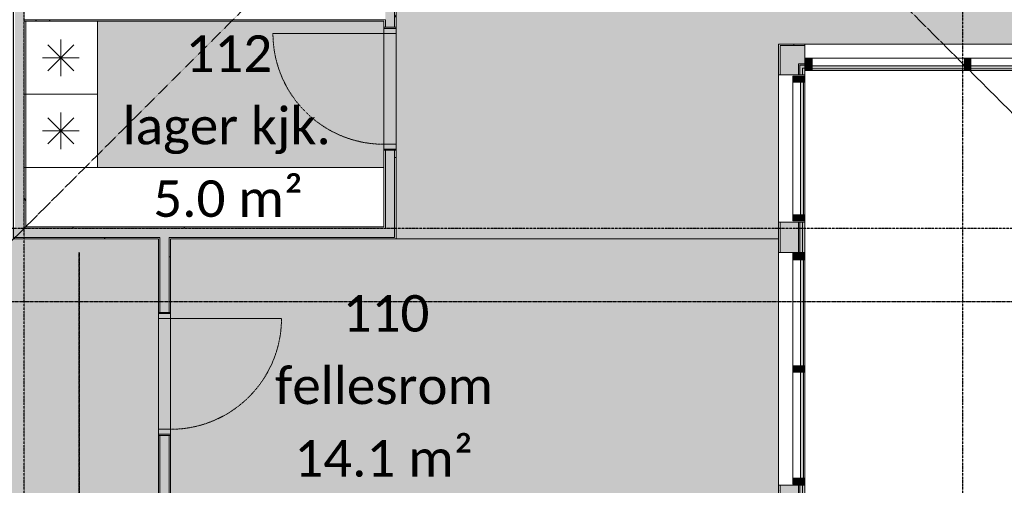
# Model space of a CAD drawing. Header units: millimetres. Extents: x -66110 to 16285, y -16697 to 38719.
# Tile 35 of 55: x -21538 to -13461, y 8690 to 12512. Entities that reach past the tile are written whole.
import ezdxf

# ---------------------------------------------------------------- set-up
doc = ezdxf.new("R2010")
doc.units = ezdxf.units.MM
for name, pattern in [('Dash 1mm', [2, 1, -1]), ('Grid Line', [5, 2, -1, 1, -1]), ('Overhead', [3.96875, 2.38125, -1.5875])]:
    doc.linetypes.add(name, pattern=pattern)
for name, color, linetype, lineweight in [('Curtain Panels', 7, 'Continuous', 9), ('Curtain Wall Mullions', 7, 'Continuous', 18), ('Doors', 7, 'Dash 1mm', 9), ('IfcAnnotation', 7, 'Continuous', 9), ('IfcCurtainWall', 7, 'Continuous', 9), ('IfcDoor', 7, 'Continuous', 9), ('IfcGrid', 7, 'Continuous', 9), ('IfcWall', 7, 'Continuous', 9), ('Not Exported', 7, 'Continuous', 9)]:
    doc.layers.add(name, color=color, linetype=linetype, lineweight=lineweight)
doc.layers.add('IfcFurniture', color=9, linetype='Continuous', lineweight=9, true_color=0x808080)
doc.styles.add('Calibri', font='calibri.ttf', dxfattribs={"height": 300})
pattern_1 = [(0, (0, 0), (812.8, 203.2), [67.056, -542.544, 67.056, -542.544, -3251.2]), (0, (0, 0), (812.8, 203.2), [-1219.2, 67.056, -1152.144, 67.056, -542.544, -1422.4]), (0, (0, 0), (812.8, 203.2), [-3048, 67.056, -339.344, 67.056, -948.944]), (120, (304.8, 101.6), (-582.3764, 602.3054), [67.056, -542.544, 67.056, -542.544, -3251.2]), (120, (304.8, 101.6), (-582.3764, 602.3054), [-1219.2, 67.056, -1152.144, 67.056, -542.544, -1422.4]), (120, (304.8, 101.6), (-582.3764, 602.3054), [-3048, 67.056, -339.344, 67.056, -948.944]), (240, (406.4, 508), (-230.4236, -805.5054), [67.056, -542.544, 67.056, -542.544, -3251.2]), (240, (406.4, 508), (-230.4236, -805.5054), [-1219.2, 67.056, -1152.144, 67.056, -542.544, -1422.4]), (240, (406.4, 508), (-230.4236, -805.5054), [-3048, 67.056, -339.344, 67.056, -948.944])]

# ---------------------------------------------------------------- blocks, each defined once
blk = doc.blocks.new('Dør Enkel_Glassfelt - D10x21__Glassfelt-1556728-plan 01 ny 200')
at = {"layer": 'Doors', "color": 150, "linetype": 'Continuous', "true_color": 0x0080ff}
blk.add_line((455, 50), (455, 960), dxfattribs=at)
at = {"layer": 'Doors', "linetype": 'Continuous'}
for p, q in [((-495, -50), (-495, 50)), ((-495, 50), (-455, 50)), ((-455, 50), (-455, -50)), ((455, 50), (455, -50)), ((455, 50), (495, 50)), ((495, 50), (495, -50)), ((-455, -50), (-495, -50)), ((495, -50), (455, -50))]:
    blk.add_line(p, q, dxfattribs=at)
at = {"layer": 'Doors'}
blk.add_arc((455, 50), 910, 90, 180, dxfattribs=at)
at = {"layer": 'IfcDoor'}
for p, q in [((-455, 50), (455, 50)), ((-455, -50), (455, -50))]:
    blk.add_line(p, q, dxfattribs=at)
blk = doc.blocks.new('_furniture_boks instance - _furniture_boks instance-1749317-plan 01 ny 200')
at = {"layer": 'IfcFurniture'}
for p, q in [((300, 300), (-300, 300)), ((-300, 300), (-300, -300)), ((300, -300), (300, 300)), ((-300, -300), (300, -300))]:
    blk.add_line(p, q, dxfattribs=at)
blk = doc.blocks.new('_furniture_boks instance - _furniture_boks instance-1749329-plan 01 ny 200')
at = {"layer": 'IfcFurniture'}
blk.add_line((1475, 243.75), (-875, 243.75), dxfattribs=at)
blk = doc.blocks.new('System Panel - Gf100-1689490-plan 01 ny 200')
at = {"layer": 'IfcCurtainWall', "true_color": 0x80ffff}
blk.add_hatch(color=131, dxfattribs=at).paths.add_polyline_path([(-606.9, 37.5), (-606.9, 12.5), (606.9, 12.5), (606.9, 37.5), (196.4, 37.5)])
at = {"layer": 'Curtain Panels'}
for p, q in [((606.9, 37.5), (-606.9, 37.5)), ((-606.9, 37.5), (-606.9, 12.5)), ((-606.9, 12.5), (606.9, 12.5)), ((606.9, 12.5), (606.9, 37.5))]:
    blk.add_line(p, q, dxfattribs=at)
blk = doc.blocks.new('Rectangular Mullion - 50x100 høyre-1689486-plan 01 ny 200')
at = {"layer": 'IfcCurtainWall'}
for p, q in [((-13736.25, 12196), (-12522.5, 12196)), ((-12472.5, 12196), (-12463.5, 12196)), ((-12522.5, 12096), (-13736.25, 12096)), ((-12463.5, 12096), (-12472.5, 12096))]:
    blk.add_line(p, q, dxfattribs=at)
blk = doc.blocks.new('Rectangular Mullion - 50x100 venstre-1689491-plan 01 ny 200')
at = {"layer": 'IfcCurtainWall', "true_color": 0xa62f11}
blk.add_hatch(color=24, dxfattribs=at).paths.add_polyline_path([(-60, -50), (-60, 50), (-10, 50), (-10, -50)])
at = {"layer": 'Curtain Wall Mullions'}
for p, q in [((-60, -50), (-60, 50)), ((-60, 50), (-10, 50)), ((-10, 50), (-10, -50)), ((-1, 50), (0, 50)), ((-1, -50), (-1, 50)), ((0, 50), (0, -50)), ((-10, -50), (-60, -50)), ((0, -50), (-1, -50))]:
    blk.add_line(p, q, dxfattribs=at)
blk = doc.blocks.new('System Panel - Gf100-2037940-plan 01 ny 200')
at = {"layer": 'IfcCurtainWall', "true_color": 0x80ffff}
blk.add_hatch(color=131, dxfattribs=at).paths.add_polyline_path([(-624.9, 37.5), (-624.9, 12.5), (624.9, 12.5), (624.9, 37.5), (202.1, 37.5)])
at = {"layer": 'Curtain Panels'}
for p, q in [((624.9, 37.5), (-624.9, 37.5)), ((-624.9, 37.5), (-624.9, 12.5)), ((-624.9, 12.5), (624.9, 12.5)), ((624.9, 12.5), (624.9, 37.5))]:
    blk.add_line(p, q, dxfattribs=at)
blk = doc.blocks.new('Rectangular Mullion - 50x100 høyre-2037937-plan 01 ny 200')
at = {"layer": 'IfcCurtainWall'}
for p, q in [((-15095, 12196), (-15086, 12196)), ((-15036, 12196), (-13786.25, 12196)), ((-15086, 12096), (-15095, 12096)), ((-13786.25, 12096), (-15036, 12096))]:
    blk.add_line(p, q, dxfattribs=at)
blk = doc.blocks.new('Rectangular Mullion - 50x100-1689489-plan 01 ny 200')
at = {"layer": 'IfcCurtainWall', "true_color": 0xa62f11}
blk.add_hatch(color=24, dxfattribs=at).paths.add_polyline_path([(-25, 50), (25, 50), (25, -50), (-25, -50)])
at = {"layer": 'Curtain Wall Mullions'}
for p, q in [((-25, 50), (25, 50)), ((-25, -50), (-25, 50)), ((25, 50), (25, -50)), ((25, -50), (-25, -50))]:
    blk.add_line(p, q, dxfattribs=at)
blk = doc.blocks.new('System Panel - Gf100-1691305-plan 01 ny 200')
at = {"layer": 'IfcCurtainWall', "true_color": 0x80ffff}
blk.add_hatch(color=131, dxfattribs=at).paths.add_polyline_path([(545, 37.5), (-545, 37.5), (-545, 12.5), (545, 12.5)])
at = {"layer": 'Curtain Panels'}
for p, q in [((545, 37.5), (-545, 37.5)), ((-545, 37.5), (-545, 12.5)), ((-545, 12.5), (545, 12.5)), ((545, 12.5), (545, 37.5))]:
    blk.add_line(p, q, dxfattribs=at)
blk = doc.blocks.new('Rectangular Mullion - 50x100 høyre-1691304-plan 01 ny 200')
at = {"layer": 'IfcCurtainWall'}
for p, q in [((-15196, 10910), (-15196, 12000)), ((-15096, 12000), (-15096, 10910))]:
    blk.add_line(p, q, dxfattribs=at)
blk = doc.blocks.new('Rectangular Mullion - 50x100 venstre-1686996-plan 01 ny 200')
at = {"layer": 'IfcCurtainWall', "true_color": 0xa62f11}
blk.add_hatch(color=24, dxfattribs=at).paths.add_polyline_path([(-10, -50), (-60, -50), (-60, 50), (-10, 50)])
at = {"layer": 'Curtain Wall Mullions'}
for p, q in [((-60, -50), (-60, 50)), ((-60, 50), (-10, 50)), ((-10, 50), (-10, -50)), ((-1, 50), (0, 50)), ((-1, -50), (-1, 50)), ((0, 50), (0, -50)), ((-10, -50), (-60, -50)), ((0, -50), (-1, -50))]:
    blk.add_line(p, q, dxfattribs=at)
blk = doc.blocks.new('Rectangular Mullion - 50x100 høyre-V19-plan 01 ny 200')
at = {"layer": 'IfcCurtainWall', "true_color": 0xa62f11}
h = blk.add_hatch(color=24, dxfattribs=at)
h.paths.add_polyline_path([(-60, 50), (-60, -50), (-10, -50), (-10, 50)])
h.paths.add_polyline_path([(-1, -50), (0, -50), (-1, 50)])
at = {"layer": 'Curtain Wall Mullions'}
for p, q in [((-10, 50), (-60, 50)), ((-60, 50), (-60, -50)), ((-10, -50), (-10, 50)), ((0, 50), (-1, 50)), ((-1, 50), (-1, -50)), ((0, -50), (0, 50)), ((-60, -50), (-10, -50)), ((-1, -50), (0, -50))]:
    blk.add_line(p, q, dxfattribs=at)
blk = doc.blocks.new('Rectangular Mullion - 50x100 høyre-V20-plan 01 ny 200')
at = {"layer": 'IfcCurtainWall', "true_color": 0xa62f11}
blk.add_hatch(color=24, dxfattribs=at).paths.add_polyline_path([(-10, -50), (-10, 50), (-60, 50), (-60, -50)])
at = {"layer": 'Curtain Wall Mullions'}
for p, q in [((-60, 50), (-60, -50)), ((-10, 50), (-60, 50)), ((-10, -50), (-10, 50)), ((0, 50), (-1, 50)), ((-1, 50), (-1, -50)), ((0, -50), (0, 50)), ((-60, -50), (-10, -50)), ((-1, -50), (0, -50))]:
    blk.add_line(p, q, dxfattribs=at)
blk = doc.blocks.new('Rectangular Mullion - 50x100 høyre-1685542-plan 01 ny 200')
at = {"layer": 'IfcCurtainWall'}
for p, q in [((-9496, 22569), (-9496, 22560)), ((-9396, 22560), (-9396, 22569))]:
    blk.add_line(p, q, dxfattribs=at)
blk = doc.blocks.new('System Panel - Gf100-1697005-plan 01 ny 200')
at = {"layer": 'IfcCurtainWall', "true_color": 0x80ffff}
blk.add_hatch(color=131, dxfattribs=at).paths.add_polyline_path([(-435, -12.5), (-435, -37.5), (435, -37.5), (435, -12.5), (409.2, -12.5)])
at = {"layer": 'Curtain Panels'}
for p, q in [((435, -12.5), (-435, -12.5)), ((-435, -12.5), (-435, -37.5)), ((-435, -37.5), (435, -37.5)), ((435, -37.5), (435, -12.5))]:
    blk.add_line(p, q, dxfattribs=at)
blk = doc.blocks.new('Rectangular Mullion - 50x100 venstre-V21-plan 01 ny 200')
at = {"layer": 'IfcCurtainWall', "true_color": 0xa62f11}
h = blk.add_hatch(color=24, dxfattribs=at)
h.paths.add_polyline_path([(-60, -50), (-60, 50), (-10, 50), (-10, -50)])
h.paths.add_polyline_path([(-1, 50), (0, 50), (-1, -50)])
at = {"layer": 'Curtain Wall Mullions'}
for p, q in [((-60, -50), (-60, 50)), ((-60, 50), (-10, 50)), ((-10, 50), (-10, -50)), ((-1, -50), (-1, 50)), ((-1, 50), (0, 50)), ((0, 50), (0, -50)), ((-10, -50), (-60, -50)), ((0, -50), (-1, -50))]:
    blk.add_line(p, q, dxfattribs=at)
blk = doc.blocks.new('Rectangular Mullion - 50x100-V17-plan 01 ny 200')
at = {"layer": 'IfcCurtainWall'}
for p, q in [((-9496, 20720), (-9496, 21590)), ((-9396, 21590), (-9396, 20720))]:
    blk.add_line(p, q, dxfattribs=at)
blk = doc.blocks.new('Rectangular Mullion - 50x100-1696989-plan 01 ny 200')
at = {"layer": 'IfcCurtainWall', "true_color": 0xa62f11}
blk.add_hatch(color=24, dxfattribs=at).paths.add_polyline_path([(-25, 50), (25, 50), (25, -50), (-25, -50), (-25, -17.5)])
at = {"layer": 'Curtain Wall Mullions'}
for p, q in [((-25, 50), (25, 50)), ((-25, -50), (-25, 50)), ((25, 50), (25, -50)), ((25, -50), (-25, -50))]:
    blk.add_line(p, q, dxfattribs=at)
blk = doc.blocks.new('Dør Enkel_Glassfelt - D10x21__Glassfelt-1552425-plan 01 ny 200')
at = {"layer": 'Doors', "linetype": 'Continuous'}
for p, q in [((-455, 50), (-495, 50)), ((-495, 50), (-495, -50)), ((-455, -50), (-455, 50)), ((455, -50), (455, 50)), ((495, 50), (455, 50)), ((495, -50), (495, 50)), ((-495, -50), (-455, -50)), ((455, -50), (495, -50))]:
    blk.add_line(p, q, dxfattribs=at)
at = {"layer": 'Doors', "color": 150, "linetype": 'Continuous', "true_color": 0x0080ff}
blk.add_line((455, -50), (455, -960), dxfattribs=at)
at = {"layer": 'Doors'}
blk.add_arc((455, -50), 910, 180, 270, dxfattribs=at)
at = {"layer": 'IfcDoor'}
for p, q in [((-455, 50), (455, 50)), ((-455, -50), (455, -50))]:
    blk.add_line(p, q, dxfattribs=at)
blk = doc.blocks.new('fast_innredning_kjøl_frys - fast_innredning_kjøl_frys-1326406-plan 01 ny 200')
at = {"layer": 'IfcAnnotation', "color": 8, "true_color": 0x808080}
for p, q in [((-300, 300), (300, 300)), ((-300, -300), (-300, 300)), ((300, 300), (300, -300)), ((-106.1, -106.1), (106.1, 106.1)), ((106.1, -106.1), (-106.1, 106.1)), ((0, -150), (0, 150)), ((-150, 0), (150, 0)), ((300, -300), (-300, -300))]:
    blk.add_line(p, q, dxfattribs=at)

msp = doc.modelspace()

# ---------------------------------------------------------------- hatches: boundary and pattern name
at = {"layer": 'IfcWall', "true_color": 0x787878}
h = msp.add_hatch(dxfattribs=at)
h.set_pattern_fill('FP_1', color=8, style=0, pattern_type=2)
h.set_pattern_definition(pattern_1)
h.paths.add_polyline_path([(-18550, 10812.5), (-18537.5, 10812.5), (-18537.5, 11440), (-18550, 11440), (-18550, 11271.6)])
h.paths.add_polyline_path([(-18537.5, 12450), (-18537.5, 12512.5), (-18550, 12512.5), (-18550, 12450)])
h.paths.add_polyline_path([(-18550, 12587.5), (-18537.5, 12587.5), (-18537.5, 14590), (-18550, 14590), (-18550, 12600)])
h.paths.add_polyline_path([(-18550, 16400), (-18537.5, 16400), (-18537.5, 17612.5), (-18550, 17612.5), (-18550, 17000)])
h.paths.add_polyline_path([(-18550, 17687.5), (-18537.5, 17687.5), (-18537.5, 17750), (-18550, 17750), (-18550, 17700)])
h.paths.add_polyline_path([(-18550, 18760), (-18537.5, 18760), (-18537.5, 20698), (-18550, 20698), (-18550, 20685.5)])
h.paths.add_polyline_path([(-18537.5, 20773), (-18537.5, 20850), (-18550, 20850), (-18550, 20773)])
at = {"layer": 'IfcWall', "true_color": 0xffffcd}
h = msp.add_hatch(color=7, dxfattribs=at)
h.paths.add_polyline_path([(-18462.5, 10800), (-18462.5, 11440), (-18537.5, 11440), (-18537.5, 10800)])
h.paths.add_polyline_path([(-18537.5, 12450), (-18462.5, 12450), (-18462.5, 14590), (-18537.5, 14590), (-18537.5, 12500)])
h.paths.add_polyline_path([(-18462.5, 16400), (-18462.5, 17750), (-18537.5, 17750), (-18537.5, 16400)])
h.paths.add_polyline_path([(-18462.5, 18760), (-18462.5, 20850), (-18537.5, 20850), (-18537.5, 18760)])
at = {"layer": 'IfcWall', "true_color": 0x787878}
h = msp.add_hatch(dxfattribs=at)
h.set_pattern_fill('FP_1', color=8, style=0, pattern_type=2)
h.set_pattern_definition(pattern_1)
h.paths.add_polyline_path([(-18450, 10725), (-18450, 11440), (-18462.5, 11440), (-18462.5, 10725)])
h.paths.add_polyline_path([(-18450, 12450), (-18450, 14590), (-18462.5, 14590), (-18462.5, 12450)])
h.paths.add_polyline_path([(-18462.5, 16400), (-18450, 16400), (-18450, 17750), (-18462.5, 17750)])
h.paths.add_polyline_path([(-18450, 18760), (-18450, 20850), (-18462.5, 20850), (-18462.5, 18760)])
at = {"layer": 'IfcWall', "true_color": 0xffffcd}
msp.add_hatch(color=7, dxfattribs=at).paths.add_polyline_path([(-21575, 10800), (-21500, 10800), (-21500, 17612.5), (-21575, 17612.5), (-21575, 10812.5)])
at = {"layer": 'IfcWall', "true_color": 0x787878}
h = msp.add_hatch(dxfattribs=at)
h.set_pattern_fill('FP_1', color=8, style=0, pattern_type=2)
h.set_pattern_definition(pattern_1)
h.paths.add_polyline_path([(-21487.5, 10812.5), (-21487.5, 11300), (-21500, 11300), (-21500, 10812.5)])
h.paths.add_polyline_path([(-21487.5, 12500), (-21487.5, 12512.5), (-21500, 12512.5), (-21500, 12500)])
h.paths.add_polyline_path([(-21487.5, 12587.5), (-21487.5, 17600), (-21500, 17600), (-21500, 12587.5)])
h = msp.add_hatch(dxfattribs=at)
h.set_pattern_fill('FP_1', color=8, style=0, pattern_type=2)
h.set_pattern_definition(pattern_1)
h.paths.add_polyline_path([(-18550, 12500), (-18550, 12512.5), (-21487.5, 12512.5), (-21487.5, 12500), (-19762.9, 12500)])
h = msp.add_hatch(dxfattribs=at)
h.set_pattern_fill('FP_1', color=8, style=0, pattern_type=2)
h.set_pattern_definition(pattern_1)
h.paths.add_polyline_path([(-15312.5, 12300), (-15096, 12300), (-15096, 12312.5), (-15312.5, 12312.5)])
h = msp.add_hatch(dxfattribs=at)
h.set_pattern_fill('FP_1', color=8, style=0, pattern_type=2)
h.set_pattern_definition(pattern_1)
h.paths.add_polyline_path([(-15300, 7787.5), (-15300, 8690), (-15312.5, 8690), (-15312.5, 7787.5)])
h.paths.add_polyline_path([(-15312.5, 10600), (-15300, 10600), (-15300, 10850), (-15312.5, 10850)])
h.paths.add_polyline_path([(-15312.5, 12060), (-15300, 12060), (-15300, 12300), (-15312.5, 12300), (-15312.5, 12096)])
at = {"layer": 'IfcWall', "true_color": 0xffffcd}
h = msp.add_hatch(color=7, dxfattribs=at)
h.paths.add_polyline_path([(-15150, 12150), (-15096, 12150), (-15096, 12300), (-15300, 12300), (-15300, 12150)])
h.paths.add_polyline_path([(-12462.5, 12150), (-12450, 12150), (-12450, 12300), (-12462.5, 12300)])
h = msp.add_hatch(color=7, dxfattribs=at)
h.paths.add_polyline_path([(-15150, 7800), (-15150, 8690), (-15300, 8690), (-15300, 7800)])
h.paths.add_polyline_path([(-15300, 10600), (-15150, 10600), (-15150, 10850), (-15300, 10850)])
h.paths.add_polyline_path([(-15150, 12060), (-15150, 12150), (-15300, 12150), (-15300, 12060)])
at = {"layer": 'IfcWall', "true_color": 0x787878}
h = msp.add_hatch(color=8, dxfattribs=at)
h.paths.add_polyline_path([(-15138, 12138), (-15096, 12138), (-15096, 12150), (-15150, 12150), (-15150, 12138)])
h.paths.add_polyline_path([(-12450, 12138), (-12300, 12138), (-12300, 12150), (-12462.5, 12150), (-12462.5, 12138)])
h = msp.add_hatch(color=8, dxfattribs=at)
h.paths.add_polyline_path([(-15150, 7950), (-15138, 7950), (-15138, 8690), (-15150, 8690), (-15150, 7962)])
h.paths.add_polyline_path([(-15150, 10600), (-15138, 10600), (-15138, 10850), (-15150, 10850)])
h.paths.add_polyline_path([(-15150, 12060), (-15138, 12060), (-15138, 12138), (-15150, 12138), (-15150, 12096)])
at = {"layer": 'IfcWall', "true_color": 0xf0f0f0}
h = msp.add_hatch(color=7, dxfattribs=at)
h.paths.add_polyline_path([(-15115, 12115), (-15096, 12115), (-15096, 12138), (-15138, 12138), (-15138, 12115)])
h.paths.add_polyline_path([(-12462.5, 12115), (-12288, 12115), (-12288, 12138), (-12462.5, 12138)])
h = msp.add_hatch(color=7, dxfattribs=at)
h.paths.add_polyline_path([(-15138, 7962), (-15115, 7962), (-15115, 8690), (-15138, 8690), (-15138, 7985)])
h.paths.add_polyline_path([(-15138, 10600), (-15115, 10600), (-15115, 10850), (-15138, 10850)])
h.paths.add_polyline_path([(-15115, 12060), (-15115, 12115), (-15138, 12115), (-15138, 12060)])
at = {"layer": 'IfcWall', "true_color": 0xa62f11}
h = msp.add_hatch(color=24, dxfattribs=at)
h.paths.add_polyline_path([(-15115, 12096), (-15096, 12096), (-15096, 12115), (-15115, 12115)])
h.paths.add_polyline_path([(-12265, 12096), (-12265, 12115), (-12462.5, 12115), (-12462.5, 12096), (-12288, 12096)])
h = msp.add_hatch(color=24, dxfattribs=at)
h.paths.add_polyline_path([(-15115, 7985), (-15096, 7985), (-15096, 8690), (-15115, 8690), (-15115, 8004)])
h.paths.add_polyline_path([(-15115, 10600), (-15096, 10600), (-15096, 10850), (-15115, 10850)])
h.paths.add_polyline_path([(-15115, 12060), (-15096, 12060), (-15096, 12096), (-15115, 12096)])
at = {"layer": 'IfcWall', "true_color": 0x787878}
h = msp.add_hatch(dxfattribs=at)
h.set_pattern_fill('FP_1', color=8, style=0, pattern_type=2)
h.set_pattern_definition(pattern_1)
h.paths.add_polyline_path([(-21500, 10800), (-18537.5, 10800), (-18537.5, 10812.5), (-21500, 10812.5)])
h.paths.add_polyline_path([(-21587.5, 10800), (-21575, 10800), (-21575, 10812.5), (-21587.5, 10812.5)])
at = {"layer": 'IfcWall', "lineweight": 5, "true_color": 0xffffcd}
msp.add_hatch(color=7, dxfattribs=at).paths.add_polyline_path([(-21575, 10725), (-18462.5, 10725), (-18462.5, 10800), (-21587.5, 10800), (-21587.5, 10725)])
at = {"layer": 'IfcWall', "true_color": 0x787878}
h = msp.add_hatch(dxfattribs=at)
h.set_pattern_fill('FP_1', color=8, style=0, pattern_type=2)
h.set_pattern_definition(pattern_1)
h.paths.add_polyline_path([(-20312.5, 10712.5), (-18450, 10712.5), (-18450, 10725), (-20312.5, 10725)])
h.paths.add_polyline_path([(-20387.5, 10712.5), (-20387.5, 10725), (-21587.5, 10725), (-21587.5, 10712.5), (-20400, 10712.5)])
h = msp.add_hatch(dxfattribs=at)
h.set_pattern_fill('FP_1', color=8, style=0, pattern_type=2)
h.set_pattern_definition(pattern_1)
h.paths.add_polyline_path([(-20387.5, 7887.5), (-20387.5, 9100), (-20400, 9100), (-20400, 7887.5)])
h.paths.add_polyline_path([(-20400, 10110), (-20387.5, 10110), (-20387.5, 10712.5), (-20400, 10712.5)])
at = {"layer": 'IfcWall', "lineweight": 5, "true_color": 0xffffcd}
h = msp.add_hatch(color=7, dxfattribs=at)
h.paths.add_polyline_path([(-20312.5, 7875), (-20312.5, 9100), (-20387.5, 9100), (-20387.5, 7875)])
h.paths.add_polyline_path([(-20312.5, 10110), (-20312.5, 10725), (-20387.5, 10725), (-20387.5, 10110)])
at = {"layer": 'IfcWall', "true_color": 0x787878}
h = msp.add_hatch(dxfattribs=at)
h.set_pattern_fill('FP_1', color=8, style=0, pattern_type=2)
h.set_pattern_definition(pattern_1)
h.paths.add_polyline_path([(-20300, 7887.5), (-20300, 9100), (-20312.5, 9100), (-20312.5, 7887.5)])
h.paths.add_polyline_path([(-20312.5, 10110), (-20300, 10110), (-20300, 10712.5), (-20312.5, 10712.5)])
at = {"layer": 'Not Exported', "true_color": 0xedfae6}
msp.add_hatch(color=7, dxfattribs=at).paths.add_polyline_path([(-18347, 10712.5), (-15312.5, 10712.5), (-15312.5, 12312.5), (-12462.5, 12312.5), (-12462.5, 16420), (-12354.3, 16420), (-12354.3, 18230), (-12462.5, 18230), (-12462.5, 18612.5), (-12375, 18612.5), (-12375, 21587.6), (-13950, 21587.6), (-13950, 22800), (-13900, 22800), (-13900, 23810), (-13950, 23810), (-13950.7, 24700), (-14000, 24700), (-14000, 24775), (-15010, 24775), (-15010, 24700), (-15600, 24700), (-15600, 23500), (-15650, 23500), (-15650, 22490), (-15600, 22490), (-15600, 22125), (-18450, 22125), (-18450, 21695.8), (-18500, 21695.8), (-18500, 20850), (-18450, 20850), (-18450, 18760), (-18500, 18760), (-18500, 17750), (-18450, 17750), (-18450, 16400), (-18500, 16400), (-18500, 14590), (-18450, 14590), (-18450, 12450), (-18500, 12450), (-18500, 11440), (-18450, 11440), (-18450, 10712.5)])
at = {"layer": 'Not Exported', "true_color": 0xdee9dc}
h = msp.add_hatch(color=254, dxfattribs=at)
h.paths.add_polyline_path([(-20857.5, 7837.5), (-20857.5, 7887.5), (-20400, 7887.5), (-20400, 9100), (-20350, 9100), (-20350, 10110), (-20400, 10110), (-20400, 10712.5), (-21587.5, 10712.5), (-21587.5, 13750), (-21950.4, 13751.7), (-21962.5, 13756.7), (-21972.9, 13764.6), (-21982.9, 13780), (-21986.8, 13794.8), (-21987.5, 13800), (-21985.8, 14912.9), (-21980.8, 14925), (-21972.9, 14935.4), (-21957.5, 14945.4), (-21942.7, 14949.3), (-21937.5, 14950), (-21587.5, 14950), (-21587.5, 15000), (-22252.5, 15000), (-22252.5, 15050), (-22262.5, 15050), (-22262.5, 15000), (-22304.5, 15000), (-22304.5, 15005), (-22329.5, 15005), (-22329.5, 15025), (-22304.5, 15025), (-22304.5, 15050), (-23197.5, 15050), (-23197.5, 15000), (-24200, 15000), (-24200, 16450), (-27437.5, 16450), (-27437.5, 14460), (-27545.8, 14460), (-27545.8, 13450), (-27437.5, 13450), (-27437.5, 11437.5), (-24750, 11437.5), (-24750, 10712.5), (-24800, 10712.5), (-24800, 10110), (-24850, 10110), (-24850, 9100), (-24800, 9100), (-24800, 7887.5), (-21802.5, 7887.5), (-21802.5, 7837.5), (-20909.5, 7837.5), (-20909.5, 7862.5), (-20934.5, 7862.5), (-20934.5, 7882.5), (-20909.5, 7882.5), (-20909.5, 7887.5), (-20867.5, 7887.5), (-20867.5, 7837.5)])
h.paths.add_polyline_path([(-21792.5, 7862.5), (-21792.5, 7887.5), (-21750.5, 7887.5), (-21750.5, 7882.5), (-21725.5, 7882.5), (-21725.5, 7862.5), (-21750.5, 7862.5)])
h.paths.add_polyline_path([(-26118.2, 11818.1), (-26163.5, 11824), (-26205.7, 11841.5), (-26241.9, 11869.3), (-26269.8, 11905.6), (-26287.2, 11947.8), (-26293.2, 11993.1), (-26287.2, 12038.4), (-26275.3, 12067.2), (-26441.1, 12067.2), (-26429.2, 12038.4), (-26423.2, 11993.1), (-26429.2, 11947.8), (-26446.6, 11905.6), (-26474.5, 11869.3), (-26510.7, 11841.5), (-26552.9, 11824), (-26598.2, 11818.1), (-26643.5, 11824), (-26685.7, 11841.5), (-26721.9, 11869.3), (-26749.8, 11905.6), (-26767.2, 11947.8), (-26773.2, 11993.1), (-26767.2, 12038.4), (-26755.3, 12067.2), (-26967.5, 12067.2), (-26967.5, 12279.4), (-26996.3, 12267.4), (-27041.6, 12261.5), (-27086.9, 12267.4), (-27129.1, 12284.9), (-27165.3, 12312.7), (-27193.2, 12349), (-27210.6, 12391.2), (-27216.6, 12436.5), (-27210.6, 12481.8), (-27193.2, 12524), (-27165.3, 12560.2), (-27129.1, 12588), (-27086.9, 12605.5), (-27041.6, 12611.5), (-26996.3, 12605.5), (-26967.5, 12593.6), (-26967.5, 12759.4), (-26996.3, 12747.4), (-27041.6, 12741.5), (-27086.9, 12747.4), (-27129.1, 12764.9), (-27165.3, 12792.7), (-27193.2, 12829), (-27210.6, 12871.2), (-27216.6, 12916.5), (-27210.6, 12961.8), (-27193.2, 13004), (-27165.3, 13040.2), (-27129.1, 13068), (-27086.9, 13085.5), (-27041.6, 13091.5), (-26996.3, 13085.5), (-26967.5, 13073.6), (-26967.5, 13267.2), (-26733.9, 13267.2), (-26745.8, 13296), (-26751.8, 13341.3), (-26745.8, 13386.6), (-26728.4, 13428.8), (-26700.5, 13465), (-26664.3, 13492.8), (-26622.1, 13510.3), (-26576.8, 13516.3), (-26531.5, 13510.3), (-26489.3, 13492.8), (-26453.1, 13465), (-26425.2, 13428.8), (-26407.8, 13386.6), (-26401.8, 13341.3), (-26407.8, 13296), (-26419.7, 13267.2), (-26253.9, 13267.2), (-26265.8, 13296), (-26271.8, 13341.3), (-26265.8, 13386.6), (-26248.4, 13428.8), (-26219, 13466.2), (-26184.3, 13492.8), (-26142.1, 13510.3), (-26096.8, 13516.3), (-26051.5, 13510.3), (-26009.3, 13492.8), (-25973.1, 13465), (-25945.2, 13428.8), (-25927.8, 13386.6), (-25921.8, 13341.3), (-25927.8, 13296), (-25939.7, 13267.2), (-25767.5, 13267.2), (-25767.5, 13055), (-25738.7, 13066.9), (-25693.4, 13072.9), (-25648.1, 13066.9), (-25605.9, 13049.4), (-25569.7, 13021.6), (-25541.8, 12985.4), (-25524.4, 12943.2), (-25518.4, 12897.9), (-25524.4, 12852.6), (-25541.8, 12810.4), (-25569.7, 12774.1), (-25605.9, 12746.3), (-25648.1, 12728.8), (-25693.4, 12722.9), (-25738.7, 12728.8), (-25767.5, 12740.8), (-25767.5, 12575), (-25738.7, 12586.9), (-25693.4, 12592.9), (-25648.1, 12586.9), (-25605.9, 12569.4), (-25569.7, 12541.6), (-25541.8, 12505.4), (-25524.4, 12463.2), (-25519.4, 12410.4), (-25524.4, 12372.6), (-25541.8, 12330.4), (-25569.7, 12294.1), (-25605.9, 12266.3), (-25648.1, 12248.8), (-25693.4, 12242.9), (-25738.7, 12248.8), (-25767.5, 12260.8), (-25767.5, 12067.2), (-25961.1, 12067.2), (-25949.2, 12038.4), (-25943.2, 11993.1), (-25949.2, 11947.8), (-25966.6, 11905.6), (-25994.5, 11869.3), (-26030.7, 11841.5), (-26072.9, 11824)])
h.paths.add_polyline_path([(-26118.2, 13983.4), (-26163.5, 13989.4), (-26205.7, 14006.8), (-26241.9, 14034.7), (-26269.8, 14070.9), (-26287.2, 14113.1), (-26293.2, 14158.4), (-26287.2, 14203.7), (-26275.3, 14232.5), (-26441.1, 14232.5), (-26429.2, 14203.7), (-26423.2, 14158.4), (-26429.2, 14113.1), (-26446.6, 14070.9), (-26474.5, 14034.7), (-26510.7, 14006.8), (-26552.9, 13989.4), (-26598.2, 13983.4), (-26643.5, 13989.4), (-26685.7, 14006.8), (-26721.9, 14034.7), (-26749.8, 14070.9), (-26767.2, 14113.1), (-26773.2, 14158.4), (-26767.2, 14203.7), (-26756.2, 14232.5), (-26967.5, 14232.5), (-26967.5, 14444.7), (-26996.3, 14432.8), (-27041.6, 14426.8), (-27086.9, 14432.8), (-27129.1, 14450.2), (-27165.3, 14478.1), (-27193.2, 14514.3), (-27210.6, 14556.5), (-27216.6, 14601.8), (-27210.6, 14647.1), (-27193.2, 14689.3), (-27165.3, 14725.5), (-27129.1, 14753.4), (-27086.9, 14770.8), (-27041.6, 14776.8), (-26996.3, 14770.8), (-26967.5, 14758.9), (-26967.5, 14924.7), (-26996.3, 14912.8), (-27047.8, 14907.6), (-27086.9, 14912.8), (-27129.1, 14930.2), (-27165.3, 14958.1), (-27193.2, 14994.3), (-27210.6, 15036.5), (-27216.6, 15081.8), (-27210.6, 15127.1), (-27193.2, 15169.3), (-27165.3, 15205.5), (-27129.1, 15233.4), (-27086.9, 15250.8), (-27041.6, 15256.8), (-26996.3, 15250.8), (-26967.5, 15238.9), (-26967.5, 15432.5), (-26733.9, 15432.5), (-26745.8, 15461.3), (-26751.8, 15506.6), (-26742.4, 15560.2), (-26728.4, 15594.1), (-26700.5, 15630.3), (-26664.3, 15658.2), (-26622.1, 15675.6), (-26576.8, 15681.6), (-26531.5, 15675.6), (-26489.3, 15658.2), (-26453.1, 15630.3), (-26425.2, 15594.1), (-26407.8, 15551.9), (-26401.8, 15506.6), (-26407.8, 15461.3), (-26419.7, 15432.5), (-26253.9, 15432.5), (-26265.8, 15461.3), (-26271.8, 15506.6), (-26262.4, 15560.2), (-26248.4, 15594.1), (-26220.5, 15630.3), (-26184.3, 15658.2), (-26142.1, 15675.6), (-26096.8, 15681.6), (-26051.5, 15675.6), (-26009.3, 15658.2), (-25973.1, 15630.3), (-25945.2, 15594.1), (-25927.8, 15551.9), (-25921.8, 15506.6), (-25927.8, 15461.3), (-25939.7, 15432.5), (-25767.5, 15432.5), (-25767.5, 15220.3), (-25738.7, 15232.2), (-25693.4, 15238.2), (-25648.1, 15232.2), (-25605.9, 15214.8), (-25569.7, 15186.9), (-25541.8, 15150.7), (-25524.4, 15108.5), (-25518.4, 15063.2), (-25524.4, 15017.9), (-25541.8, 14975.7), (-25569.7, 14939.5), (-25605.9, 14911.6), (-25648.1, 14894.2), (-25694.7, 14888.4), (-25738.7, 14894.2), (-25767.5, 14906.1), (-25767.5, 14740.3), (-25738.7, 14752.2), (-25693.4, 14758.2), (-25648.1, 14752.2), (-25605.9, 14734.8), (-25566.2, 14702.5), (-25541.8, 14670.7), (-25524.4, 14628.5), (-25518.4, 14583.2), (-25524.4, 14537.9), (-25541.8, 14495.7), (-25569.7, 14459.5), (-25605.9, 14431.6), (-25648.1, 14414.2), (-25693.4, 14408.2), (-25738.7, 14414.2), (-25767.5, 14426.1), (-25767.5, 14232.5), (-25961.1, 14232.5), (-25949.2, 14203.7), (-25943.2, 14158.4), (-25949.2, 14113.1), (-25966.6, 14070.9), (-25994.5, 14034.7), (-26030.7, 14006.8), (-26072.9, 13989.4)])
h.paths.add_polyline_path([(-23145.5, 15000), (-23187.5, 15000), (-23187.5, 15025), (-23120.5, 15025), (-23120.5, 15005), (-23145.5, 15005)])
at = {"layer": 'Not Exported', "true_color": 0xe7e8db}
msp.add_hatch(color=254, dxfattribs=at).paths.add_polyline_path([(-20900, 11300), (-18550, 11300), (-18550, 11440), (-18500, 11440), (-18500, 12450), (-18550, 12450), (-18551.7, 12500), (-20900, 12500), (-20900, 11450)])
at = {"layer": 'Not Exported', "true_color": 0xedfae6}
h = msp.add_hatch(color=7, dxfattribs=at)
h.paths.add_polyline_path([(-19790.5, 7837.5), (-18897.5, 7837.5), (-18897.5, 7887.5), (-16542.5, 7887.5), (-16542.5, 7837.5), (-15649.5, 7837.5), (-15649.5, 7862.5), (-15674.5, 7862.5), (-15674.5, 7882.5), (-15649.5, 7882.5), (-15649.5, 7887.5), (-15607.5, 7887.5), (-15607.5, 7837.5), (-15597.5, 7837.5), (-15597.5, 7887.5), (-15312.5, 7887.5), (-15312.5, 10712.5), (-20300, 10712.5), (-20300, 10110), (-20350, 10110), (-20350, 9100), (-20300, 9100), (-20300, 7887.5), (-19842.5, 7887.5), (-19842.5, 7837.5), (-19832.5, 7837.5), (-19832.5, 7887.5), (-19790.5, 7887.5), (-19790.5, 7882.5), (-19765.5, 7882.5), (-19765.5, 7862.5), (-19790.5, 7862.5), (-19790.5, 7840.7)])
h.paths.add_polyline_path([(-16490.5, 7862.5), (-16532.5, 7862.5), (-16532.5, 7887.5), (-16490.5, 7887.5), (-16490.5, 7882.5), (-16465.5, 7882.5), (-16465.5, 7862.5)])
h.paths.add_polyline_path([(-18907.5, 7862.5), (-18974.5, 7862.5), (-18974.5, 7882.5), (-18949.5, 7882.5), (-18949.5, 7887.5), (-18907.5, 7887.5), (-18907.5, 7875)])

# ---------------------------------------------------------------- linework, layer by layer
at = {"layer": 'IfcAnnotation', "linetype": 'Overhead', "lineweight": 25}
for p, q in [((-22100, 10200), (-16975, 15325.1)), ((-11850, 10200), (-16975, 15325.1)), ((-21050, 10600), (-21050, -600)), ((-21050, -600), (-21050, 10600)), ((-22100, 10200), (-11850, 10200))]:
    msp.add_line(p, q, dxfattribs=at)
at = {"layer": 'IfcGrid', "color": 9, "linetype": 'Grid Line', "lineweight": 25, "true_color": 0xc0c0c0}
for p, q in [((-21500, -6068.3), (-21500, 34991.8)), ((-13800, -6068.3), (-13800, 34991.8)), ((-57076.8, 10800), (4529.7, 10800))]:
    msp.add_line(p, q, dxfattribs=at)
at = {"layer": 'IfcWall'}
for p, q in [((-18462.5, 14590), (-18462.5, 12450)), ((-21500, 12500), (-21500, 12512.5)), ((-18537.5, 12512.5), (-21500, 12512.5)), ((-18537.5, 12512.5), (-18537.5, 12450)), ((-15300, 12300), (-15096, 12300)), ((-15300, 12060), (-15300, 12300)), ((-15096, 12312.5), (-12462.5, 12312.5)), ((-15150, 12150), (-15096, 12150)), ((-15150, 12060), (-15150, 12150)), ((-15138, 12138), (-15096, 12138)), ((-15138, 12060), (-15138, 12138)), ((-15312.5, 10850), (-15312.5, 12060)), ((-15115, 12115), (-15096, 12115)), ((-15115, 12060), (-15115, 12115)), ((-15096, 12059), (-15096, 12050)), ((-18537.5, 11440), (-18537.5, 10800)), ((-18462.5, 11440), (-18462.5, 10725)), ((-21500, 10800), (-21500, 11300)), ((-15300, 10600), (-15300, 10850)), ((-15150, 10600), (-15150, 10850)), ((-15138, 10600), (-15138, 10850)), ((-15115, 10600), (-15115, 10850)), ((-15096, 10860), (-15096, 10851)), ((-18537.5, 10800), (-21500, 10800)), ((-20387.5, 10725), (-21587.5, 10725)), ((-20387.5, 10725), (-20387.5, 10110)), ((-20312.5, 10725), (-20312.5, 10110)), ((-18462.5, 10725), (-20312.5, 10725)), ((-15312.5, 8690), (-15312.5, 10600)), ((-20387.5, 9100), (-20387.5, 7875)), ((-20312.5, 9100), (-20312.5, 7875)), ((-15300, 7800), (-15300, 8690)), ((-15150, 7950), (-15150, 8690)), ((-15138, 7962), (-15138, 8690)), ((-15115, 7985), (-15115, 8690)), ((-15096, 8698.4), (-15096, 8691))]:
    msp.add_line(p, q, dxfattribs=at)
at = {"layer": 'IfcWall', "lineweight": 18}
for p, q in [((-18450, 12450), (-18450, 14590)), ((-20900, 12500), (-18550, 12500)), ((-18550, 12500), (-18550, 12450)), ((-18550, 12450), (-18450, 12450)), ((-15096, 12312.5), (-15312.5, 12312.5)), ((-15312.5, 12312.5), (-15312.5, 12060)), ((-15096, 12060), (-15096, 12312.5)), ((-15312.5, 12060), (-15096, 12060)), ((-18450, 11440), (-18550, 11440)), ((-18550, 11440), (-18550, 10812.5)), ((-18450, 10712.5), (-18450, 11440)), ((-21487.5, 10812.5), (-21487.5, 11300)), ((-15312.5, 10850), (-15312.5, 10600)), ((-15096, 10850), (-15312.5, 10850)), ((-15096, 10600), (-15096, 10850)), ((-18550, 10812.5), (-21487.5, 10812.5)), ((-21587.5, 10712.5), (-20400, 10712.5)), ((-20400, 10712.5), (-20400, 10110)), ((-20300, 10110), (-20300, 10712.5)), ((-20300, 10712.5), (-18450, 10712.5)), ((-15312.5, 10600), (-15096, 10600)), ((-20400, 10110), (-20300, 10110)), ((-20300, 9100), (-20400, 9100)), ((-20400, 9100), (-20400, 7887.5)), ((-20300, 7887.5), (-20300, 9100)), ((-15312.5, 8690), (-15312.5, 7787.5)), ((-15096, 8690), (-15312.5, 8690)), ((-15096, 8004), (-15096, 8690))]:
    msp.add_line(p, q, dxfattribs=at)
at = {"layer": 'Not Exported', "flags": 128}
for points in [[(-12462.5, 12312.5), (-12462.5, 18504.3), (-12462.5, 21587.6), (-13950, 21587.6), (-13950, 24700), (-15600, 24700), (-15600, 22125), (-18450, 22125), (-18450, 21860), (-18450, 21695.8), (-18450, 20735.5), (-18450, 17650), (-18450, 12550), (-18450, 10712.5), (-15312.5, 10712.5), (-15312.5, 12312.5)], [(-27437.5, 16450), (-27437.5, 11437.5), (-24750, 11437.5), (-24750, 10712.5), (-24800, 10712.5), (-24800, 8450), (-24800, 7887.5), (-23650, 7887.5), (-20400, 7887.5), (-20400, 10712.5), (-21587.5, 10712.5), (-21587.5, 12550), (-21587.5, 15000), (-23278, 15000), (-24200, 15000), (-24200, 15314.1), (-24200, 16350), (-24200, 16450)], [(-18550, 10812.5), (-18550, 10850.3), (-18550, 12500), (-21487.5, 12500), (-21487.5, 10812.5), (-20350, 10812.5)], [(-15312.5, 7887.5), (-15312.5, 10712.5), (-18347, 10712.5), (-18500, 10712.5), (-20300, 10712.5), (-20300, 7887.5), (-17050, 7887.5)]]:
    msp.add_lwpolyline(points, close=True, dxfattribs=at)

# ---------------------------------------------------------------- block references
at = {"layer": 'IfcAnnotation', "color": 8, "true_color": 0x808080, "rotation": 90.00000000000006}
for p in [(-21200, 12200), (-21200, 11600)]:
    msp.add_blockref('fast_innredning_kjøl_frys - fast_innredning_kjøl_frys-1326406-plan 01 ny 200', p, dxfattribs=at)
at = {"layer": 'IfcCurtainWall', "extrusion": (0, 0, -1)}
for name, p in [('Rectangular Mullion - 50x100 venstre-1689491-plan 01 ny 200', (15096, 12146)), ('Rectangular Mullion - 50x100-1689489-plan 01 ny 200', (13761.3, 12146))]:
    msp.add_blockref(name, p, dxfattribs=at)
at = {"layer": 'IfcCurtainWall'}
for name, p in [('Rectangular Mullion - 50x100 høyre-2037937-plan 01 ny 200', (0, 0)), ('Rectangular Mullion - 50x100 høyre-1689486-plan 01 ny 200', (0, 0)), ('Rectangular Mullion - 50x100 høyre-1691304-plan 01 ny 200', (0, 0)), ('Rectangular Mullion - 50x100 høyre-1685542-plan 01 ny 200', (-5700, -11970)), ('Rectangular Mullion - 50x100-V17-plan 01 ny 200', (-5700, -11050)), ('Rectangular Mullion - 50x100-V17-plan 01 ny 200', (-5700, -11970))]:
    msp.add_blockref(name, p, dxfattribs=at)
for name, p, rotation in [('System Panel - Gf100-2037940-plan 01 ny 200', (-14411.1, 12146), 180), ('System Panel - Gf100-1689490-plan 01 ny 200', (-13129.4, 12146), 180), ('Rectangular Mullion - 50x100 høyre-V19-plan 01 ny 200', (-15146, 12060), 89.99999999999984), ('System Panel - Gf100-1691305-plan 01 ny 200', (-15146, 11455), 269.9999999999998), ('System Panel - Gf100-1697005-plan 01 ny 200', (-15146, 10105), 90.00000000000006), ('System Panel - Gf100-1697005-plan 01 ny 200', (-15146, 9185), 90.00000000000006), ('Rectangular Mullion - 50x100 høyre-V20-plan 01 ny 200', (-15146, 8690), 270.0000000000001)]:
    msp.add_blockref(name, p, dxfattribs=dict(at, rotation=rotation))
at = {"layer": 'IfcCurtainWall', "extrusion": (0, 0, -1)}
for name, p, rotation in [('Rectangular Mullion - 50x100 venstre-1686996-plan 01 ny 200', (15146, 10850), 270.0000000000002), ('Rectangular Mullion - 50x100 venstre-V21-plan 01 ny 200', (15146, 10600), 89.99999999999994), ('Rectangular Mullion - 50x100-1696989-plan 01 ny 200', (15146, 9645), 89.99999999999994)]:
    msp.add_blockref(name, p, dxfattribs=dict(at, rotation=rotation))
at = {"layer": 'IfcDoor'}
for name, p, rotation in [('Dør Enkel_Glassfelt - D10x21__Glassfelt-1556728-plan 01 ny 200', (-18500, 11945), 89.99999999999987), ('Dør Enkel_Glassfelt - D10x21__Glassfelt-1552425-plan 01 ny 200', (-20350, 9605), 89.9999999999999)]:
    msp.add_blockref(name, p, dxfattribs=dict(at, rotation=rotation))
at = {"layer": 'IfcFurniture'}
for name, p in [('_furniture_boks instance - _furniture_boks instance-1749317-plan 01 ny 200', (-21200, 12200)), ('_furniture_boks instance - _furniture_boks instance-1749317-plan 01 ny 200', (-21200, 11600)), ('_furniture_boks instance - _furniture_boks instance-1749329-plan 01 ny 200', (-20025, 11056.2))]:
    msp.add_blockref(name, p, dxfattribs=at)

# ---------------------------------------------------------------- texts
at = {"layer": 'Not Exported', "char_height": 300, "attachment_point": 1, "style": 'Calibri'}
for s, insert, width in [('112', (-20177, 12384.3), 913.924), ('lager kjk.', (-20692.9, 11788.9), 2148.522), ('5.0 m²', (-20441.6, 11193.6), 1555.274), ('110', (-18887.8, 10251.8), 913.924), ('fellesrom', (-19443.5, 9656.4), 2244.725), ('14.1 m²', (-19284.7, 9061.1), 1859.915)]:
    msp.add_mtext(s, dxfattribs=dict(at, insert=insert, width=width))

doc.saveas('drawing.dxf')
